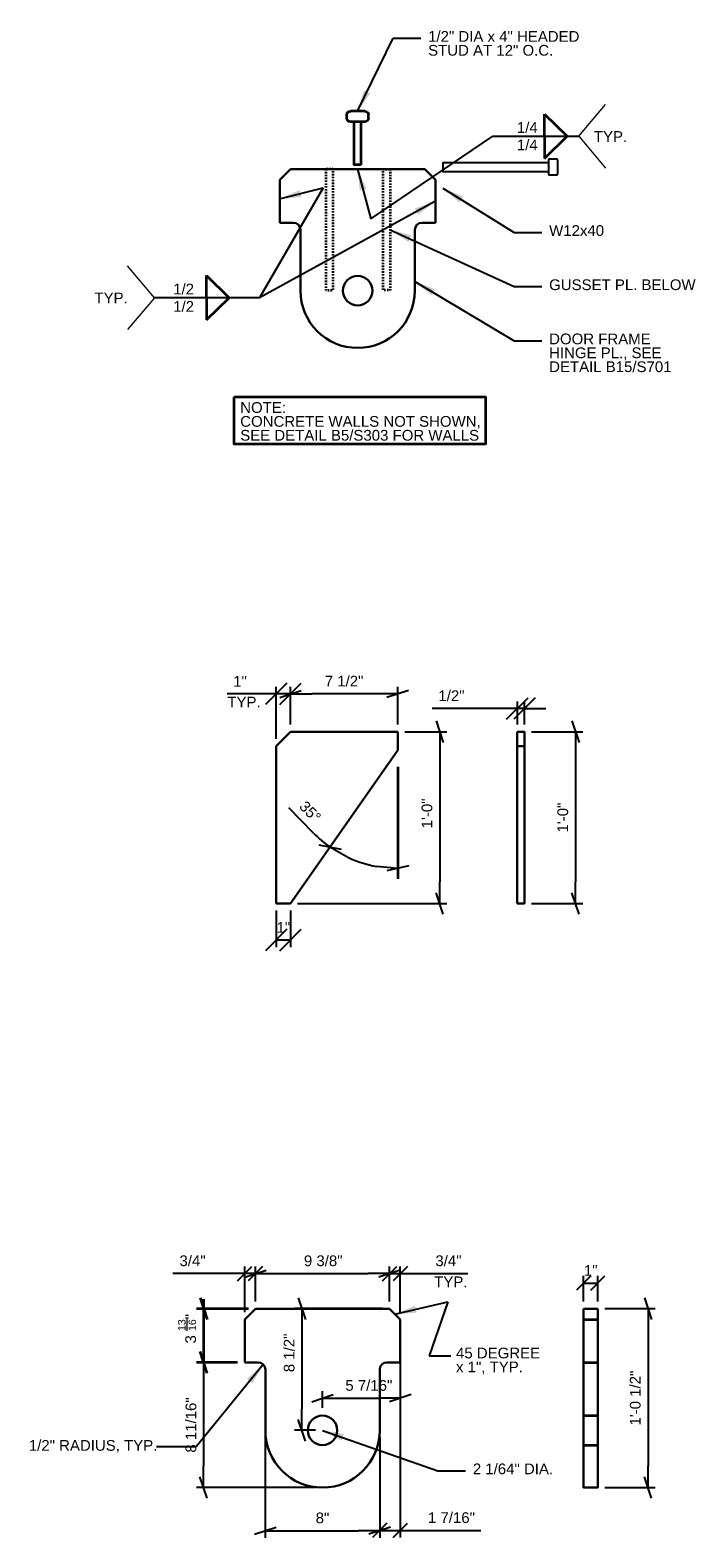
# Model space of a CAD drawing. Header units: inches. Extents: x -829 to 2226, y 10 to 4755.
# Tile 3 of 54: x -139 to -93, y 446 to 551. Entities that reach past the tile are written whole.
import ezdxf
from ezdxf.enums import TextEntityAlignment as Align

# ---------------------------------------------------------------- set-up
doc = ezdxf.new("R2010")
doc.units = ezdxf.units.IN
doc.header["$LTSCALE"] = 0.5
doc.header["$MEASUREMENT"] = 0
doc.linetypes.add('HIDDEN2', pattern=[0.1875, 0.125, -0.0625])
for name, color, linetype, lineweight in [('G-ANNO-DIM', 7, 'Continuous', 0), ('G-ANNO-DIMS', 7, 'Continuous', 35), ('G-ANNO-TEXT', 7, 'Continuous', 35), ('S-FSTN-MISC', 7, 'Continuous', 25), ('S-STIF-TRAN', 7, 'Continuous', 30)]:
    doc.layers.add(name, color=color, linetype=linetype, lineweight=lineweight)
doc.styles.add('AEC 1 1_2_1 0 Scale', font='arial.ttf', dxfattribs={"height": 0.75})
doc.dimstyles.new("1 1 2 1'-0", dxfattribs={"dimtxt": 0.75, "dimasz": 1.5, "dimexe": 0.5, "dimexo": 0.5, "dimgap": 0.5, "dimtad": 1, "dimdec": 4, "dimzin": 15, "dimdsep": 46, "dimlunit": 4, "dimtxsty": 'AEC 1 1_2_1 0 Scale', "dimblk": '_Oblique_0.3', "dimcen": 0.09, "dimadec": 4, "dimazin": 3, "dimtfac": 1, "dimtdec": 4, "dimtofl": 0, "dimtmove": 0, "dimatfit": 3, "dimfxl": 1, "dimfrac": 2, "dimtolj": 1, "dimtzin": 15, "dimarcsym": 0})

# ---------------------------------------------------------------- blocks, each defined once
blk = doc.blocks.new('_Oblique_0.3')
at = {"color": 0, "linetype": 'ByBlock', "lineweight": -2}
for p, q in [((0, 0), (-1, 0)), ((0.5, 0.167), (-0.5, -0.167))]:
    blk.add_line(p, q, dxfattribs=at)
blk = doc.blocks.new('_Oblique')
at = {"color": 0, "linetype": 'ByBlock', "lineweight": -2}
blk.add_line((-0.5, -0.5), (0.5, 0.5), dxfattribs=at)
blk = doc.blocks.new('*D195')
at = {"layer": 'Defpoints', "color": 0, "transparency": 16777216}
for p in [(-98.84, 463.4), (-99.84, 461.61), (-98.84, 461.61)]:
    blk.add_point(p, dxfattribs=at)
at = {"layer": 'G-ANNO-DIMS', "color": 0, "lineweight": -2, "transparency": 16777216}
for p, q in [((-99.84, 462.11), (-99.84, 463.9)), ((-98.84, 462.11), (-98.84, 463.9)), ((-99.84, 463.4), (-98.84, 463.4))]:
    blk.add_line(p, q, dxfattribs=at)
at = {"layer": 'G-ANNO-DIMS', "color": 0, "lineweight": -2, "transparency": 16777216, "rotation": 180}
blk.add_blockref('_Oblique', (-99.84, 463.4), dxfattribs=at)
at = {"layer": 'G-ANNO-DIMS', "color": 0, "lineweight": -2, "transparency": 16777216}
blk.add_blockref('_Oblique', (-98.84, 463.4), dxfattribs=at)
at = {"layer": 'G-ANNO-DIMS', "color": 0, "transparency": 16777216, "insert": (-99.34, 464.28), "char_height": 0.75, "attachment_point": 5, "style": 'AEC 1 1_2_1 0 Scale'}
blk.add_mtext('\\A1;1"', dxfattribs=at)
blk = doc.blocks.new('*D196')
at = {"layer": 'Defpoints', "color": 0, "transparency": 16777216}
for p in [(-98.84, 461.61), (-98.84, 449.11), (-95.33, 449.11)]:
    blk.add_point(p, dxfattribs=at)
at = {"layer": 'G-ANNO-DIMS', "color": 0, "lineweight": -2, "transparency": 16777216}
for p, q in [((-98.34, 461.61), (-94.83, 461.61)), ((-95.33, 460.11), (-95.33, 450.61)), ((-98.34, 449.11), (-94.83, 449.11))]:
    blk.add_line(p, q, dxfattribs=at)
at = {"layer": 'G-ANNO-DIMS', "color": 0, "lineweight": -2, "transparency": 16777216, "xscale": 1.5, "yscale": 1.5, "zscale": 1.5}
for p, rotation in [((-95.33, 461.61), 90), ((-95.33, 449.11), 270)]:
    blk.add_blockref('_Oblique_0.3', p, dxfattribs=dict(at, rotation=rotation))
at = {"layer": 'G-ANNO-DIMS', "color": 0, "transparency": 16777216, "insert": (-96.22, 455.36), "char_height": 0.75, "attachment_point": 5, "rotation": 90, "style": 'AEC 1 1_2_1 0 Scale'}
blk.add_mtext('\\A1;1\'-0 1/2"', dxfattribs=at)
blk = doc.blocks.new('*D197')
at = {"layer": 'Defpoints', "color": 0, "transparency": 16777216}
for p in [(-113.41, 464.06), (-122.79, 461.61), (-113.41, 461.61)]:
    blk.add_point(p, dxfattribs=at)
at = {"layer": 'G-ANNO-DIMS', "color": 0, "lineweight": -2, "transparency": 16777216}
for p, q in [((-122.79, 462.11), (-122.79, 464.56)), ((-121.29, 464.06), (-114.91, 464.06)), ((-113.41, 462.11), (-113.41, 464.56))]:
    blk.add_line(p, q, dxfattribs=at)
at = {"layer": 'G-ANNO-DIMS', "color": 0, "lineweight": -2, "transparency": 16777216, "xscale": 1.5, "yscale": 1.5, "zscale": 1.5, "rotation": 180}
blk.add_blockref('_Oblique_0.3', (-122.79, 464.06), dxfattribs=at)
at = {"layer": 'G-ANNO-DIMS', "color": 0, "lineweight": -2, "transparency": 16777216, "xscale": 1.5, "yscale": 1.5, "zscale": 1.5}
blk.add_blockref('_Oblique_0.3', (-113.41, 464.06), dxfattribs=at)
at = {"layer": 'G-ANNO-DIMS', "color": 0, "transparency": 16777216, "insert": (-118.05, 464.95), "char_height": 0.75, "attachment_point": 5, "style": 'AEC 1 1_2_1 0 Scale'}
blk.add_mtext('\\A1;9 3/8"', dxfattribs=at)
blk = doc.blocks.new('*D198')
at = {"layer": 'Defpoints', "color": 0, "transparency": 16777216}
for p in [(-112.66, 464.06), (-113.41, 461.61), (-112.66, 460.86)]:
    blk.add_point(p, dxfattribs=at)
at = {"layer": 'G-ANNO-DIMS', "color": 0, "lineweight": -2, "transparency": 16777216}
for p, q in [((-113.41, 464.06), (-114.41, 464.06)), ((-113.41, 462.11), (-113.41, 464.56)), ((-113.41, 464.06), (-112.66, 464.06)), ((-112.66, 461.36), (-112.66, 464.56)), ((-112.66, 464.06), (-107.93, 464.06))]:
    blk.add_line(p, q, dxfattribs=at)
blk.add_blockref('_Oblique', (-113.41, 464.06), dxfattribs=at)
at = {"layer": 'G-ANNO-DIMS', "color": 0, "lineweight": -2, "transparency": 16777216, "rotation": 180}
blk.add_blockref('_Oblique', (-112.66, 464.06), dxfattribs=at)
at = {"layer": 'G-ANNO-DIMS', "color": 0, "transparency": 16777216, "insert": (-109.29, 464.95), "char_height": 0.75, "attachment_point": 5, "style": 'AEC 1 1_2_1 0 Scale'}
blk.add_mtext('\\A1;3/4"', dxfattribs=at)
blk = doc.blocks.new('*D199')
at = {"layer": 'Defpoints', "color": 0, "transparency": 16777216}
for p in [(-123.54, 464.06), (-122.79, 461.61), (-123.54, 460.86)]:
    blk.add_point(p, dxfattribs=at)
at = {"layer": 'G-ANNO-DIMS', "color": 0, "lineweight": -2, "transparency": 16777216}
for p, q in [((-123.54, 464.06), (-128.56, 464.06)), ((-123.54, 461.36), (-123.54, 464.56)), ((-122.79, 464.06), (-123.54, 464.06)), ((-122.79, 462.11), (-122.79, 464.56)), ((-122.79, 464.06), (-121.79, 464.06))]:
    blk.add_line(p, q, dxfattribs=at)
blk.add_blockref('_Oblique', (-123.54, 464.06), dxfattribs=at)
at = {"layer": 'G-ANNO-DIMS', "color": 0, "lineweight": -2, "transparency": 16777216, "rotation": 180}
blk.add_blockref('_Oblique', (-122.79, 464.06), dxfattribs=at)
at = {"layer": 'G-ANNO-DIMS', "color": 0, "transparency": 16777216, "insert": (-127.19, 464.95), "char_height": 0.75, "attachment_point": 5, "style": 'AEC 1 1_2_1 0 Scale'}
blk.add_mtext('\\A1;3/4"', dxfattribs=at)
blk = doc.blocks.new('*D200')
at = {"layer": 'Defpoints', "color": 0, "transparency": 16777216}
for p in [(-113.41, 461.61), (-119.55, 453.11), (-118.1, 453.11)]:
    blk.add_point(p, dxfattribs=at)
at = {"layer": 'G-ANNO-DIMS', "color": 0, "lineweight": -2, "transparency": 16777216}
for p, q in [((-113.91, 461.61), (-120.05, 461.61)), ((-119.55, 460.11), (-119.55, 454.61)), ((-118.6, 453.11), (-120.05, 453.11))]:
    blk.add_line(p, q, dxfattribs=at)
at = {"layer": 'G-ANNO-DIMS', "color": 0, "lineweight": -2, "transparency": 16777216, "xscale": 1.5, "yscale": 1.5, "zscale": 1.5}
for p, rotation in [((-119.55, 461.61), 90), ((-119.55, 453.11), 270)]:
    blk.add_blockref('_Oblique_0.3', p, dxfattribs=dict(at, rotation=rotation))
at = {"layer": 'G-ANNO-DIMS', "color": 0, "transparency": 16777216, "insert": (-120.43, 458.52), "char_height": 0.75, "attachment_point": 5, "rotation": 90, "style": 'AEC 1 1_2_1 0 Scale'}
blk.add_mtext('\\A1;8 1/2"', dxfattribs=at)
blk = doc.blocks.new('*D201')
at = {"layer": 'Defpoints', "color": 0, "transparency": 16777216}
for p in [(-112.66, 460.86), (-112.66, 455.35), (-118.1, 454.17)]:
    blk.add_point(p, dxfattribs=at)
at = {"layer": 'G-ANNO-DIMS', "color": 0, "lineweight": -2, "transparency": 16777216}
for p, q in [((-112.66, 460.36), (-112.66, 454.85)), ((-118.1, 454.67), (-118.1, 455.85)), ((-116.6, 455.35), (-114.16, 455.35))]:
    blk.add_line(p, q, dxfattribs=at)
at = {"layer": 'G-ANNO-DIMS', "color": 0, "lineweight": -2, "transparency": 16777216, "xscale": 1.5, "yscale": 1.5, "zscale": 1.5, "rotation": 180}
blk.add_blockref('_Oblique_0.3', (-118.1, 455.35), dxfattribs=at)
at = {"layer": 'G-ANNO-DIMS', "color": 0, "lineweight": -2, "transparency": 16777216, "xscale": 1.5, "yscale": 1.5, "zscale": 1.5}
blk.add_blockref('_Oblique_0.3', (-112.66, 455.35), dxfattribs=at)
at = {"layer": 'G-ANNO-DIMS', "color": 0, "transparency": 16777216, "insert": (-114.86, 456.24), "char_height": 0.75, "attachment_point": 5, "style": 'AEC 1 1_2_1 0 Scale'}
blk.add_mtext('\\A1;5 7/16"', dxfattribs=at)
blk = doc.blocks.new('*D202')
at = {"layer": 'Defpoints', "color": 0, "transparency": 16777216}
for p in [(-120.34, 504.57), (-120.34, 501.93), (-112.84, 501.93)]:
    blk.add_point(p, dxfattribs=at)
at = {"layer": 'G-ANNO-DIMS', "color": 0, "lineweight": -2, "transparency": 16777216}
for p, q in [((-120.34, 502.43), (-120.34, 505.07)), ((-112.84, 502.43), (-112.84, 505.07)), ((-114.34, 504.57), (-118.84, 504.57))]:
    blk.add_line(p, q, dxfattribs=at)
at = {"layer": 'G-ANNO-DIMS', "color": 0, "lineweight": -2, "transparency": 16777216, "xscale": 1.5, "yscale": 1.5, "zscale": 1.5, "rotation": 180}
blk.add_blockref('_Oblique_0.3', (-120.34, 504.57), dxfattribs=at)
at = {"layer": 'G-ANNO-DIMS', "color": 0, "lineweight": -2, "transparency": 16777216, "xscale": 1.5, "yscale": 1.5, "zscale": 1.5}
blk.add_blockref('_Oblique_0.3', (-112.84, 504.57), dxfattribs=at)
at = {"layer": 'G-ANNO-DIMS', "color": 0, "transparency": 16777216, "insert": (-116.59, 505.46), "char_height": 0.75, "attachment_point": 5, "style": 'AEC 1 1_2_1 0 Scale'}
blk.add_mtext('\\A1;7 1/2"', dxfattribs=at)
blk = doc.blocks.new('*D203')
at = {"layer": 'Defpoints', "color": 0, "transparency": 16777216}
for p in [(-121.34, 504.57), (-120.34, 501.93), (-121.34, 500.93)]:
    blk.add_point(p, dxfattribs=at)
at = {"layer": 'G-ANNO-DIMS', "color": 0, "lineweight": -2, "transparency": 16777216}
for p, q in [((-121.34, 501.43), (-121.34, 505.07)), ((-120.34, 502.43), (-120.34, 505.07)), ((-121.34, 504.57), (-124.76, 504.57)), ((-120.34, 504.57), (-121.34, 504.57))]:
    blk.add_line(p, q, dxfattribs=at)
at = {"layer": 'G-ANNO-DIMS', "color": 0, "lineweight": -2, "transparency": 16777216, "xscale": 1.5, "yscale": 1.5, "zscale": 1.5, "rotation": 180}
blk.add_blockref('_Oblique', (-121.34, 504.57), dxfattribs=at)
at = {"layer": 'G-ANNO-DIMS', "color": 0, "lineweight": -2, "transparency": 16777216, "xscale": 1.5, "yscale": 1.5, "zscale": 1.5}
blk.add_blockref('_Oblique', (-120.34, 504.57), dxfattribs=at)
at = {"layer": 'G-ANNO-DIMS', "color": 0, "transparency": 16777216, "insert": (-123.87, 505.45), "char_height": 0.75, "attachment_point": 5, "style": 'AEC 1 1_2_1 0 Scale'}
blk.add_mtext('\\A1;1"', dxfattribs=at)
blk = doc.blocks.new('*D204')
at = {"layer": 'Defpoints', "color": 0, "transparency": 16777216}
for p in [(-103.97, 501.93), (-103.97, 489.93), (-100.4, 489.93)]:
    blk.add_point(p, dxfattribs=at)
at = {"layer": 'G-ANNO-DIMS', "color": 0, "lineweight": -2, "transparency": 16777216}
for p, q in [((-103.47, 501.93), (-99.9, 501.93)), ((-100.4, 500.43), (-100.4, 491.43)), ((-103.47, 489.93), (-99.9, 489.93))]:
    blk.add_line(p, q, dxfattribs=at)
at = {"layer": 'G-ANNO-DIMS', "color": 0, "lineweight": -2, "transparency": 16777216, "xscale": 1.5, "yscale": 1.5, "zscale": 1.5}
for p, rotation in [((-100.4, 501.93), 90), ((-100.4, 489.93), 270)]:
    blk.add_blockref('_Oblique_0.3', p, dxfattribs=dict(at, rotation=rotation))
at = {"layer": 'G-ANNO-DIMS', "color": 0, "transparency": 16777216, "insert": (-101.29, 495.93), "char_height": 0.75, "attachment_point": 5, "rotation": 90, "style": 'AEC 1 1_2_1 0 Scale'}
blk.add_mtext('\\A1;1\'-0"', dxfattribs=at)
blk = doc.blocks.new('*D205')
at = {"layer": 'Defpoints', "color": 0, "transparency": 16777216}
for p in [(-104.47, 503.55), (-104.47, 501.93), (-103.97, 501.93)]:
    blk.add_point(p, dxfattribs=at)
at = {"layer": 'G-ANNO-DIMS', "color": 0, "lineweight": -2, "transparency": 16777216}
for p, q in [((-104.47, 502.43), (-104.47, 504.05)), ((-103.97, 502.43), (-103.97, 504.05)), ((-104.47, 503.55), (-110.42, 503.55)), ((-103.97, 503.55), (-104.47, 503.55)), ((-103.97, 503.55), (-102.47, 503.55))]:
    blk.add_line(p, q, dxfattribs=at)
at = {"layer": 'G-ANNO-DIMS', "color": 0, "lineweight": -2, "transparency": 16777216, "xscale": 1.5, "yscale": 1.5, "zscale": 1.5}
blk.add_blockref('_Oblique', (-104.47, 503.55), dxfattribs=at)
at = {"layer": 'G-ANNO-DIMS', "color": 0, "lineweight": -2, "transparency": 16777216, "xscale": 1.5, "yscale": 1.5, "zscale": 1.5, "rotation": 180}
blk.add_blockref('_Oblique', (-103.97, 503.55), dxfattribs=at)
at = {"layer": 'G-ANNO-DIMS', "color": 0, "transparency": 16777216, "insert": (-109.08, 504.44), "char_height": 0.75, "attachment_point": 5, "style": 'AEC 1 1_2_1 0 Scale'}
blk.add_mtext('\\A1;1/2"', dxfattribs=at)
blk = doc.blocks.new('*D206')
at = {"layer": 'Defpoints', "color": 0, "transparency": 16777216}
for p in [(-121.34, 489.93), (-120.34, 489.93), (-121.34, 487.37)]:
    blk.add_point(p, dxfattribs=at)
at = {"layer": 'G-ANNO-DIMS', "color": 0, "lineweight": -2, "transparency": 16777216}
for p, q in [((-121.34, 489.43), (-121.34, 486.87)), ((-120.34, 489.43), (-120.34, 486.87)), ((-120.34, 487.37), (-121.34, 487.37))]:
    blk.add_line(p, q, dxfattribs=at)
at = {"layer": 'G-ANNO-DIMS', "color": 0, "lineweight": -2, "transparency": 16777216, "xscale": 1.5, "yscale": 1.5, "zscale": 1.5, "rotation": 180}
blk.add_blockref('_Oblique', (-121.34, 487.37), dxfattribs=at)
at = {"layer": 'G-ANNO-DIMS', "color": 0, "lineweight": -2, "transparency": 16777216, "xscale": 1.5, "yscale": 1.5, "zscale": 1.5}
blk.add_blockref('_Oblique', (-120.34, 487.37), dxfattribs=at)
at = {"layer": 'G-ANNO-DIMS', "color": 0, "transparency": 16777216, "insert": (-120.84, 488.25), "char_height": 0.75, "attachment_point": 5, "style": 'AEC 1 1_2_1 0 Scale'}
blk.add_mtext('\\A1;1"', dxfattribs=at)
blk = doc.blocks.new('*D207')
at = {"layer": 'Defpoints', "color": 0, "transparency": 16777216}
for p in [(-112.84, 501.93), (-120.34, 489.93), (-109.9, 489.93)]:
    blk.add_point(p, dxfattribs=at)
at = {"layer": 'G-ANNO-DIMS', "color": 0, "lineweight": -2, "transparency": 16777216}
for p, q in [((-112.34, 501.93), (-109.4, 501.93)), ((-109.9, 500.43), (-109.9, 491.43)), ((-119.84, 489.93), (-109.4, 489.93))]:
    blk.add_line(p, q, dxfattribs=at)
at = {"layer": 'G-ANNO-DIMS', "color": 0, "lineweight": -2, "transparency": 16777216, "xscale": 1.5, "yscale": 1.5, "zscale": 1.5}
for p, rotation in [((-109.9, 501.93), 90), ((-109.9, 489.93), 270)]:
    blk.add_blockref('_Oblique_0.3', p, dxfattribs=dict(at, rotation=rotation))
at = {"layer": 'G-ANNO-DIMS', "color": 0, "transparency": 16777216, "insert": (-110.79, 495.93), "char_height": 0.75, "attachment_point": 5, "rotation": 90, "style": 'AEC 1 1_2_1 0 Scale'}
blk.add_mtext('\\A1;  1\'-0"', dxfattribs=at)
blk = doc.blocks.new('*D208')
at = {"layer": 'Defpoints', "color": 0, "transparency": 16777216}
for p in [(-112.84, 500.64), (-114.51, 492.55), (-112.84, 490.36), (-120.34, 489.93)]:
    blk.add_point(p, dxfattribs=at)
at = {"layer": 'G-ANNO-DIM', "color": 0, "lineweight": -2, "transparency": 16777216}
blk.add_line((-118.72, 494.85), (-120.45, 496.61), dxfattribs=at)
for start, end in [(224.5753, 235), (245.4247, 259.5753)]:
    blk.add_arc((-112.84, 500.64), 8.26, start, end, dxfattribs=at)
at = {"layer": 'G-ANNO-DIM', "color": 0, "lineweight": -2, "transparency": 16777216, "xscale": 1.5, "yscale": 1.5, "zscale": 1.5}
for p, rotation in [((-117.58, 493.88), 150.2123704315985), ((-112.84, 492.38), 354.7876295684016)]:
    blk.add_blockref('_Oblique_0.3', p, dxfattribs=dict(at, rotation=rotation))
at = {"layer": 'G-ANNO-DIM', "color": 0, "transparency": 16777216, "insert": (-118.96, 496.34), "char_height": 0.75, "attachment_point": 5, "rotation": 314.5753, "style": 'AEC 1 1_2_1 0 Scale'}
blk.add_mtext('\\A1;35°', dxfattribs=at)
blk = doc.blocks.new('*D209')
at = {"layer": 'Defpoints', "color": 0, "transparency": 16777216}
for p in [(-122.1, 453.11), (-114.1, 453.11), (-114.1, 446.09)]:
    blk.add_point(p, dxfattribs=at)
at = {"layer": 'G-ANNO-DIMS', "color": 0, "lineweight": -2, "transparency": 16777216}
for p, q in [((-122.1, 452.61), (-122.1, 445.59)), ((-114.1, 452.61), (-114.1, 445.59)), ((-120.6, 446.09), (-115.6, 446.09))]:
    blk.add_line(p, q, dxfattribs=at)
at = {"layer": 'G-ANNO-DIMS', "color": 0, "lineweight": -2, "transparency": 16777216, "xscale": 1.5, "yscale": 1.5, "zscale": 1.5, "rotation": 180}
blk.add_blockref('_Oblique_0.3', (-122.1, 446.09), dxfattribs=at)
at = {"layer": 'G-ANNO-DIMS', "color": 0, "lineweight": -2, "transparency": 16777216, "xscale": 1.5, "yscale": 1.5, "zscale": 1.5}
blk.add_blockref('_Oblique_0.3', (-114.1, 446.09), dxfattribs=at)
at = {"layer": 'G-ANNO-DIMS', "color": 0, "transparency": 16777216, "insert": (-118.1, 446.98), "char_height": 0.75, "attachment_point": 5, "style": 'AEC 1 1_2_1 0 Scale'}
blk.add_mtext('\\A1;8"', dxfattribs=at)
blk = doc.blocks.new('*D210')
at = {"layer": 'Defpoints', "color": 0, "transparency": 16777216}
for p in [(-123.54, 457.86), (-126.42, 449.11), (-118.1, 449.11)]:
    blk.add_point(p, dxfattribs=at)
at = {"layer": 'G-ANNO-DIMS', "color": 0, "lineweight": -2, "transparency": 16777216}
for p, q in [((-124.04, 457.86), (-126.92, 457.86)), ((-126.42, 456.36), (-126.42, 450.61)), ((-118.6, 449.11), (-126.92, 449.11))]:
    blk.add_line(p, q, dxfattribs=at)
at = {"layer": 'G-ANNO-DIMS', "color": 0, "lineweight": -2, "transparency": 16777216, "xscale": 1.5, "yscale": 1.5, "zscale": 1.5}
for p, rotation in [((-126.42, 457.86), 90), ((-126.42, 449.11), 270)]:
    blk.add_blockref('_Oblique_0.3', p, dxfattribs=dict(at, rotation=rotation))
at = {"layer": 'G-ANNO-DIMS', "color": 0, "transparency": 16777216, "insert": (-127.3, 453.48), "char_height": 0.75, "attachment_point": 5, "rotation": 90, "style": 'AEC 1 1_2_1 0 Scale'}
blk.add_mtext('\\A1;8 11/16"', dxfattribs=at)
blk = doc.blocks.new('*D211')
at = {"layer": 'Defpoints', "color": 0, "transparency": 16777216}
for p in [(-112.66, 457.86), (-114.1, 453.11), (-112.66, 446.11)]:
    blk.add_point(p, dxfattribs=at)
at = {"layer": 'G-ANNO-DIMS', "color": 0, "lineweight": -2, "transparency": 16777216}
for p, q in [((-112.66, 457.36), (-112.66, 445.61)), ((-114.1, 452.61), (-114.1, 445.61)), ((-114.1, 446.11), (-112.66, 446.11)), ((-112.66, 446.11), (-107.02, 446.11))]:
    blk.add_line(p, q, dxfattribs=at)
at = {"layer": 'G-ANNO-DIMS', "color": 0, "lineweight": -2, "transparency": 16777216, "rotation": 180}
blk.add_blockref('_Oblique', (-114.1, 446.11), dxfattribs=at)
at = {"layer": 'G-ANNO-DIMS', "color": 0, "lineweight": -2, "transparency": 16777216}
blk.add_blockref('_Oblique', (-112.66, 446.11), dxfattribs=at)
at = {"layer": 'G-ANNO-DIMS', "color": 0, "transparency": 16777216, "insert": (-109.08, 447), "char_height": 0.75, "attachment_point": 5, "style": 'AEC 1 1_2_1 0 Scale'}
blk.add_mtext('\\A1;1 7/16"', dxfattribs=at)
blk = doc.blocks.new('*U189')
at = {"layer": 'S-STIF-TRAN'}
for p, q in [((-4.69, 6.25), (-5.44, 5.5)), ((-5.44, 5.5), (-5.44, 2.5)), ((-4.69, 6.25), (4.69, 6.25)), ((4.69, 6.25), (5.44, 5.5)), ((5.44, 5.5), (5.44, 2.5)), ((-5.44, 2.5), (-4.5, 2.5)), ((4.5, 2.5), (5.44, 2.5)), ((-4, 2), (-4, -2.25)), ((4, 2), (4, -2.25))]:
    blk.add_line(p, q, dxfattribs=at)
blk.add_circle((0, -2.25), 1.03, dxfattribs=at)
at = {"layer": 'S-STIF-TRAN', "extrusion": (0, 0, -1)}
for centre, radius, start, end in [((4.5, 2), 0.5, 90, 180), ((-4.5, 2), 0.5, 0, 90), ((0, -2.25), 4, 180, 0)]:
    blk.add_arc(centre, radius, start, end, dxfattribs=at)
blk = doc.blocks.new('*U190')
at = {"layer": 'S-STIF-TRAN'}
for p, q in [((-4.69, 6.25), (-5.44, 5.5)), ((-5.44, 5.5), (-5.44, 2.5)), ((-4.69, 6.25), (4.69, 6.25)), ((4.69, 6.25), (5.44, 5.5)), ((5.44, 5.5), (5.44, 2.5)), ((-5.44, 2.5), (-4.5, 2.5)), ((4.5, 2.5), (5.44, 2.5)), ((-4, 2), (-4, -2.25)), ((4, 2), (4, -2.25))]:
    blk.add_line(p, q, dxfattribs=at)
blk.add_circle((0, -2.25), 1.03, dxfattribs=at)
at = {"layer": 'S-STIF-TRAN', "extrusion": (0, 0, -1)}
for centre, radius, start, end in [((4.5, 2), 0.5, 90, 180), ((-4.5, 2), 0.5, 0, 90), ((0, -2.25), 4, 180, 0)]:
    blk.add_arc(centre, radius, start, end, dxfattribs=at)
blk = doc.blocks.new('*U191')
at = {"layer": 'S-FSTN-MISC'}
for p, q in [((-4, 0.31), (3.38, 0.31)), ((3.38, 0.5), (3.38, -0.5)), ((3.44, 0.56), (3.94, 0.56)), ((4, 0.5), (4, -0.5)), ((3.44, -0.56), (3.94, -0.56))]:
    blk.add_line(p, q, dxfattribs=at)
at = {"layer": 'S-FSTN-MISC', "flags": 128}
blk.add_lwpolyline([(-4, 0.31), (-4, -0.31), (3.38, -0.31)], dxfattribs=at)
at = {"layer": 'S-FSTN-MISC'}
for centre, start, end in [((3.44, 0.5), 90, 180), ((3.94, 0.5), 0, 90), ((3.44, -0.5), 180, 270), ((3.94, -0.5), 270, 0)]:
    blk.add_arc(centre, 0.0625, start, end, dxfattribs=at)
blk = doc.blocks.new('*U192')
at = {"layer": 'G-ANNO-TEXT'}
for p, q in [((-0.25, 1.87), (-0.25, -1.13)), ((-0.75, -1.38), (-0.75, -1.63)), ((-0.5, -1.13), (0.5, -1.13)), ((-0.5, -1.88), (0.5, -1.88)), ((0.75, -1.38), (0.75, -1.63))]:
    blk.add_line(p, q, dxfattribs=at)
at = {"layer": 'G-ANNO-TEXT', "flags": 128}
blk.add_lwpolyline([(-0.25, 1.87), (0.25, 1.87), (0.25, -1.13)], dxfattribs=at)
at = {"layer": 'G-ANNO-TEXT', "extrusion": (0, 0, -1)}
for centre, start, end in [((0.5, -1.38), 0, 90), ((0.5, -1.63), 270, 0), ((-0.5, -1.38), 90, 180), ((-0.5, -1.63), 180, 270)]:
    blk.add_arc(centre, 0.25, start, end, dxfattribs=at)

msp = doc.modelspace()

# ---------------------------------------------------------------- linework, layer by layer
at = {"layer": 'G-ANNO-DIMS'}
for p, q in [((-112.83989, 499.47611), (-112.83989, 491.64586)), ((-123.28614, 461.60589), (-126.91503, 461.60589)), ((-126.66503, 462.35589), (-126.16503, 460.85589)), ((-126.41503, 462.26511), (-126.41503, 461.60589)), ((-126.41503, 461.60589), (-126.41503, 457.85589)), ((-126.16503, 457.10589), (-126.66503, 458.60589)), ((-124.03614, 457.85589), (-126.91503, 457.85589))]:
    msp.add_line(p, q, dxfattribs=at)
at = {"layer": 'G-ANNO-TEXT'}
for p, q in [((-102.56842, 545.09537), (-100.98781, 543.54388)), ((-102.56842, 543.54668), (-102.56842, 545.09537)), ((-102.56842, 541.99798), (-100.98781, 543.54947)), ((-102.56842, 543.54668), (-102.56842, 541.99798)), ((-126.20703, 533.80723), (-124.62642, 532.25574)), ((-126.20703, 532.25854), (-126.20703, 533.80723)), ((-126.20703, 530.70984), (-124.62642, 532.26134)), ((-126.20703, 532.25854), (-126.20703, 530.70984)), ((-99.84143, 460.85589), (-98.84143, 460.85589)), ((-99.84143, 457.85589), (-98.84143, 457.85589)), ((-99.84143, 454.13714), (-98.84143, 454.13714)), ((-99.84143, 452.07464), (-98.84143, 452.07464))]:
    msp.add_line(p, q, dxfattribs=at)
at = {"layer": 'G-ANNO-TEXT', "color": 7, "linetype": 'Continuous', "lineweight": 0}
for p, q in [((-100.17028, 543.5413), (-98.29799, 545.7726)), ((-100.17028, 543.5413), (-98.29799, 541.30999)), ((-129.85888, 532.25854), (-131.73116, 534.48984)), ((-129.85888, 532.25854), (-131.73116, 530.02724))]:
    msp.add_line(p, q, dxfattribs=at)
at = {"layer": 'G-ANNO-TEXT', "linetype": 'HIDDEN2', "flags": 128}
for points in [[(-117.86153, 541.25202), (-117.86153, 532.77924), (-117.36153, 532.77924), (-117.36153, 541.25202), (-117.86153, 541.25202)], [(-113.36153, 541.25202), (-113.36153, 532.77924), (-113.86153, 532.77924), (-113.86153, 541.25202), (-113.36153, 541.25202)]]:
    msp.add_lwpolyline(points, close=True, dxfattribs=at)
at = {"layer": 'G-ANNO-TEXT', "flags": 128}
msp.add_lwpolyline([(-124.28279, 525.34349), (-106.6934, 525.34349), (-106.6934, 522.02106), (-124.28279, 522.02106), (-124.28279, 525.34349)], close=True, dxfattribs=at)
at = {"layer": 'S-STIF-TRAN'}
for p, q in [((-121.33989, 500.92808), (-120.33989, 501.92808)), ((-112.83989, 501.92808), (-120.33989, 501.92808)), ((-112.83989, 501.92808), (-112.83989, 500.63919)), ((-104.47349, 501.92808), (-104.47349, 489.92808)), ((-121.33989, 500.92808), (-121.33989, 489.92808)), ((-112.83989, 500.63919), (-120.33989, 489.92808)), ((-104.47349, 500.92808), (-103.97349, 500.92808)), ((-121.33989, 489.92808), (-120.33989, 489.92808)), ((-99.84143, 461.60589), (-98.84143, 461.60589))]:
    msp.add_line(p, q, dxfattribs=at)
at = {"layer": 'S-STIF-TRAN', "flags": 128}
for points in [[(-104.47349, 489.92808), (-103.97349, 489.92808), (-103.97349, 501.92808), (-104.47349, 501.92808)], [(-98.84143, 449.10589), (-99.84143, 449.10589), (-99.84143, 461.60589)], [(-98.84143, 461.60589), (-98.84143, 449.10589), (-98.84143, 449.10589), (-98.84143, 449.10589)]]:
    msp.add_lwpolyline(points, dxfattribs=at)

# ---------------------------------------------------------------- block references
at = {"layer": 'G-ANNO-TEXT', "rotation": 180}
msp.add_blockref('*U192', (-115.64277, 543.42201), dxfattribs=at)
at = {"layer": 'S-FSTN-MISC'}
msp.add_blockref('*U191', (-105.6728, 541.3995), dxfattribs=at)
at = {"layer": 'S-STIF-TRAN'}
for name, p in [('*U190', (-115.64278, 535.00202)), ('*U189', (-118.09864, 455.35589))]:
    msp.add_blockref(name, p, dxfattribs=at)

# ---------------------------------------------------------------- texts
at = {"layer": 'G-ANNO-DIM', "color": 7, "linetype": 'Continuous', "insert": (-127.57223, 459.17643), "char_height": 0.75, "attachment_point": 4, "rotation": 90, "line_spacing_factor": 0.98, "style": 'AEC 1 1_2_1 0 Scale'}
msp.add_mtext('3 {\\H0.7x;\\A1;\\S13/16;}"', dxfattribs=at)
at = {"layer": 'G-ANNO-TEXT', "color": 7, "linetype": 'Continuous', "lineweight": 0, "style": 'AEC 1 1_2_1 0 Scale'}
for s, p in [('1/4', (-104.50359, 543.7806)), ('1/2', (-128.54476, 532.49246))]:
    msp.add_text(s, height=0.75, dxfattribs=at).set_placement(p)
for p in [(-96.79, 543.90059), (-122.428, 504.37365)]:
    msp.add_text('TYP.', height=0.75, dxfattribs=at).set_placement(p, align=Align.TOP_RIGHT)
for s, p in [('1/4', (-104.50359, 543.31275)), ('W12x40', (-102.24711, 537.32903)), ('GUSSET PL. BELOW', (-102.24711, 533.54231)), ('TYP.', (-134.05188, 532.61783)), ('1/2', (-128.54476, 532.02461)), ('TYP.', (-110.28516, 463.85934))]:
    msp.add_text(s, height=0.75, dxfattribs=at).set_placement(p, align=Align.TOP_LEFT)
at = {"layer": 'G-ANNO-TEXT', "color": 7, "linetype": 'Continuous', "lineweight": 0, "char_height": 0.75, "attachment_point": 1, "style": 'AEC 1 1_2_1 0 Scale'}
for s, insert, line_spacing_factor in [('1/2" DIA x 4" HEADED\\PSTUD AT 12" O.C.', (-110.71313, 550.89635), 0.776524), ('DOOR FRAME\\PHINGE PL., SEE\\PDETAIL B15/S701', (-102.24711, 529.75559), 0.776524), ('NOTE:  \\PCONCRETE WALLS NOT SHOWN,\\PSEE DETAIL B5/S303 FOR WALLS', (-123.85555, 524.96237), 0.776524), ('45 DEGREE\\Px 1", TYP.', (-108.76119, 458.88396), 0.776524), ('2 1/64" DIA.', (-107.58394, 450.78836), 0.6)]:
    msp.add_mtext(s, dxfattribs=dict(at, insert=insert, line_spacing_factor=line_spacing_factor))
at = {"layer": 'G-ANNO-TEXT', "color": 7, "linetype": 'Continuous', "lineweight": 0, "insert": (-138.64221, 452.42848), "char_height": 0.75, "width": 9.4292782, "attachment_point": 1, "line_spacing_factor": 0.776524, "style": 'AEC 1 1_2_1 0 Scale'}
msp.add_mtext('1/2" RADIUS, TYP.', dxfattribs=at)

# ---------------------------------------------------------------- dimensions: what is measured, and where the dimension line sits
at = {"layer": 'G-ANNO-DIM'}
dim = msp.add_angular_dim_3p(base=(-114.50932, 492.55416), center=(-112.83989, 500.63919), p1=(-120.33989, 489.92808), p2=(-112.83989, 490.35602), dimstyle="1 1 2 1'-0", override={"dimse1": 1, "dimse2": 1}, dxfattribs=at)
dim.commit()
dim.dimension.update_dxf_attribs({"geometry": '*D208', "text_midpoint": (-118.95854, 496.34493)})
at = {"layer": 'G-ANNO-DIMS'}
for base, p1, p2, angle, override, picture, middle in [((-121.33989, 504.57415), (-120.33989, 501.92808), (-121.33989, 500.92808), 180, {"dimzin": 15, "dimblk1": 'Oblique', "dimblk2": 'Oblique', "dimsah": 1, "dimtofl": 1, "dimtzin": 15}, '*D203', (-123.86752, 504.57415)), ((-120.33989, 504.57415), (-112.83989, 501.92808), (-120.33989, 501.92808), 180, {"dimzin": 15, "dimblk": '_Oblique_0.3', "dimtzin": 15}, '*D202', (-116.58989, 504.57415)), ((-104.47349, 503.55403), (-103.97349, 501.92808), (-104.47349, 501.92808), 180, {"dimzin": 15, "dimblk1": 'Oblique', "dimblk2": 'Oblique', "dimsah": 1, "dimtofl": 1, "dimtzin": 15}, '*D205', (-109.08366, 503.55403)), ((-100.40425, 489.92808), (-103.97349, 501.92808), (-103.97349, 489.92808), 270, {"dimzin": 15, "dimblk": '_Oblique_0.3', "dimtzin": 15}, '*D204', (-100.40425, 495.92808)), ((-121.33989, 487.37203), (-120.33989, 489.92808), (-121.33989, 489.92808), 180, {"dimzin": 15, "dimblk1": 'Oblique', "dimblk2": 'Oblique', "dimsah": 1, "dimtofl": 1, "dimtzin": 15}, '*D206', (-120.83989, 487.37203)), ((-123.53614, 464.0641), (-122.78614, 461.60589), (-123.53614, 460.85589), 180, {"dimasz": 1, "dimzin": 15, "dimblk1": 'Oblique', "dimblk2": 'Oblique', "dimsah": 1, "dimtofl": 1, "dimtzin": 15}, '*D199', (-127.19303, 464.0641)), ((-119.54682, 453.10589), (-113.41114, 461.60589), (-118.09864, 453.10589), 270, {"dimzin": 15, "dimblk": '_Oblique_0.3', "dimtzin": 15}, '*D200', (-119.54682, 458.51833)), ((-95.32847, 449.10589), (-98.84143, 461.60589), (-98.84143, 449.10589), 270, {"dimblk": '_Oblique_0.3'}, '*D196', (-95.32847, 455.35589))]:
    dim = msp.add_linear_dim(base=base, p1=p1, p2=p2, angle=angle, dimstyle="1 1 2 1'-0", override=override, dxfattribs=at)
    dim.commit()
    dim.dimension.update_dxf_attribs({"geometry": picture, "text_midpoint": middle, "dimtype": 160})
dim = msp.add_linear_dim(base=(-109.90362, 489.92808), p1=(-112.83989, 501.92808), p2=(-120.33989, 489.92808), angle=270, text='  <>', dimstyle="1 1 2 1'-0", override={"dimzin": 15, "dimblk": '_Oblique_0.3', "dimtzin": 15}, dxfattribs=at)
dim.commit()
dim.dimension.update_dxf_attribs({"geometry": '*D207', "text_midpoint": (-109.90362, 495.92808), "dimtype": 160})
for base, p1, p2, override, picture, middle in [((-113.41114, 464.0641), (-122.78614, 461.60589), (-113.41114, 461.60589), {"dimblk": '_Oblique_0.3'}, '*D197', (-118.05309, 464.0641)), ((-112.66114, 464.0641), (-113.41114, 461.60589), (-112.66114, 460.85589), {"dimasz": 1, "dimblk1": 'Oblique', "dimblk2": 'Oblique', "dimsah": 1, "dimtofl": 1}, '*D198', (-109.29347, 464.0641)), ((-98.84143, 463.40384), (-99.84143, 461.60589), (-98.84143, 461.60589), {"dimasz": 1, "dimblk1": 'Oblique', "dimblk2": 'Oblique', "dimsah": 1, "dimtofl": 1}, '*D195', (-99.34143, 463.40384)), ((-112.66114, 455.35187), (-118.09864, 454.16839), (-112.66114, 460.85589), {"dimzin": 15, "dimblk": '_Oblique_0.3', "dimtzin": 15}, '*D201', (-114.85532, 455.35187)), ((-112.66114, 446.11453), (-114.09864, 453.10589), (-112.66114, 457.85589), {"dimasz": 1, "dimblk1": 'Oblique', "dimblk2": 'Oblique', "dimsah": 1, "dimtofl": 1}, '*D211', (-109.07996, 446.11453))]:
    dim = msp.add_linear_dim(base=base, p1=p1, p2=p2, dimstyle="1 1 2 1'-0", override=override, dxfattribs=at)
    dim.commit()
    dim.dimension.update_dxf_attribs({"geometry": picture, "text_midpoint": middle, "dimtype": 160})
dim = msp.add_linear_dim(base=(-126.41503, 449.10589), p1=(-123.53614, 457.85589), p2=(-118.09864, 449.10589), angle=270, text='8 11/16"', dimstyle="1 1 2 1'-0", override={"dimblk": '_Oblique_0.3'}, dxfattribs=at)
dim.commit()
dim.dimension.update_dxf_attribs({"geometry": '*D210', "text_midpoint": (-127.30282, 453.48089)})
dim = msp.add_linear_dim(base=(-114.09864, 446.09269), p1=(-122.09864, 453.10589), p2=(-114.09864, 453.10589), dimstyle="1 1 2 1'-0", override={"dimblk": '_Oblique_0.3'}, dxfattribs=at)
dim.commit()
dim.dimension.update_dxf_attribs({"geometry": '*D209', "text_midpoint": (-118.09864, 446.97562)})

# ---------------------------------------------------------------- leaders
at = {"layer": 'G-ANNO-TEXT', "color": 7, "linetype": 'Continuous', "lineweight": 0}
for points in [[(-115.64278, 545.29702), (-113.15395, 550.38869), (-111.23317, 550.38869)], [(-115.64278, 541.25202), (-114.72241, 537.78333), (-106.18734, 543.5413), (-100.17028, 543.5413)], [(-121.09778, 539.17452), (-118.04813, 539.93924), (-122.51112, 532.25854)], [(-109.67278, 539.91379), (-104.68793, 536.82137), (-102.76716, 536.82137)], [(-110.20528, 539.00202), (-122.51112, 532.25854), (-129.85888, 532.25854)], [(-113.36153, 537.01563), (-104.68793, 533.03465), (-102.76716, 533.03465)], [(-111.64278, 533.40371), (-104.68793, 529.24793), (-102.76716, 529.24793)], [(-122.24508, 457.70944), (-126.93755, 451.95308), (-129.72018, 451.95308)], [(-118.09864, 453.10589), (-110.02476, 450.28071), (-108.10398, 450.28071)]]:
    msp.add_leader(points, dimstyle="1 1 2 1'-0", override={"dimgap": 1}, dxfattribs=at)
at = {"layer": 'G-ANNO-TEXT'}
msp.add_leader([(-113.03614, 461.23089), (-109.32799, 462.08608), (-110.62828, 458.31691), (-109.12794, 458.31691)], dimstyle="1 1 2 1'-0", override={"dimgap": 1}, dxfattribs=at)

doc.saveas('drawing.dxf')
